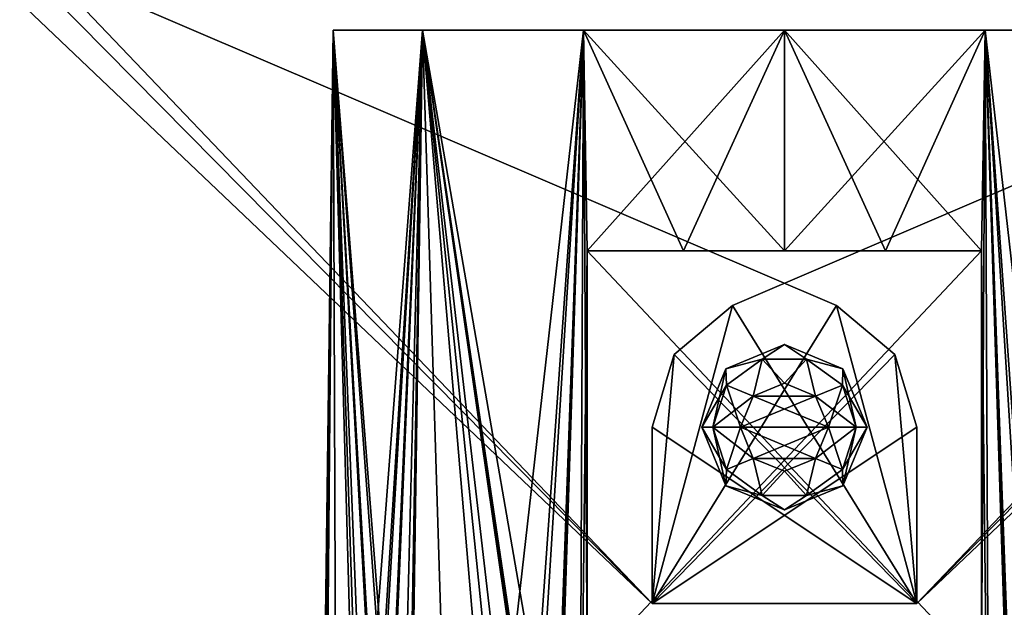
# Model space of a CAD drawing. Header units: millimetres. Extents: x -35 to 35, y -10 to 62.5.
# Tile 3 of 5: x -34.7 to 10, y 14.3 to 41. Entities that reach past the tile are written whole.
import ezdxf

# ---------------------------------------------------------------- set-up
doc = ezdxf.new("R2010")
doc.units = ezdxf.units.MM
doc.header["$LTSCALE"] = 65.185185
for name, color, linetype in [('1', 7, 'CONTINUOUS'), ('2', 7, 'CONTINUOUS'), ('3', 7, 'CONTINUOUS'), ('30', 7, 'CONTINUOUS'), ('31', 7, 'CONTINUOUS'), ('32', 7, 'CONTINUOUS'), ('33', 7, 'CONTINUOUS'), ('34', 7, 'CONTINUOUS'), ('35', 7, 'CONTINUOUS'), ('36', 7, 'CONTINUOUS'), ('37', 7, 'CONTINUOUS'), ('38', 7, 'CONTINUOUS'), ('39', 7, 'CONTINUOUS'), ('4', 7, 'CONTINUOUS')]:
    doc.layers.add(name, color=color, linetype=linetype)

msp = doc.modelspace()

# ---------------------------------------------------------------- linework, layer by layer
at = {"layer": '1', "color": 7, "linetype": 'Continuous', "true_color": 0xf5f5f5}
for points in [[(-21, 0, 0.1), (-20.955, -0.527, 1.372), (-20.473, 40.5, -4.673), (-21, 0, 0.1)], [(-21, 0, 0), (-21, 0, 0.1), (-20.473, 40.5, -4.673), (-21, 0, 0)], [(-21, 0, -0.1), (-21, 0, 0), (-20.473, 40.5, -4.673), (-21, 0, -0.1)], [(-20.955, -0.527, -1.372), (-21, 0, -0.1), (-20.473, 40.5, -4.673), (-20.955, -0.527, -1.372)], [(-20.914, -1.8, -1.898), (-20.955, -0.527, -1.372), (-20.473, 40.5, -4.673), (-20.914, -1.8, -1.898)], [(-20.955, -0.527, 1.372), (-20.914, -1.8, 1.898), (-20.473, 40.5, -4.673), (-20.955, -0.527, 1.372)], [(-20.473, 40.5, -4.673), (-20.914, -1.8, 1.898), (-20.473, 40.5, 4.673), (-20.473, 40.5, -4.673)], [(-20.473, 40.5, 4.673), (-20.914, -1.8, 1.898), (-20.284, -10, 5.435), (-20.473, 40.5, 4.673)], [(-20.284, -10, -5.435), (-20.914, -10, -1.898), (-20.473, 40.5, -4.673), (-20.284, -10, -5.435)], [(-20.914, -10, -1.898), (-20.914, -1.8, -1.898), (-20.473, 40.5, -4.673), (-20.914, -10, -1.898)], [(-18.834, -0.527, 9.289), (-20.473, 40.5, 4.673), (-19.061, -1.8, 8.813), (-18.834, -0.527, 9.289)], [(-18.236, 0, 10.413), (-20.473, 40.5, 4.673), (-18.834, -0.527, 9.289), (-18.236, 0, 10.413)], [(-18.187, 0, 10.5), (-20.473, 40.5, 4.673), (-18.236, 0, 10.413), (-18.187, 0, 10.5)], [(-18.136, 0, 10.586), (-20.473, 40.5, 4.673), (-18.187, 0, 10.5), (-18.136, 0, 10.586)], [(-17.462, -0.527, 11.666), (-20.473, 40.5, 4.673), (-18.136, 0, 10.586), (-17.462, -0.527, 11.666)], [(-17.163, -1.8, 12.101), (-20.473, 40.5, 4.673), (-17.462, -0.527, 11.666), (-17.163, -1.8, 12.101)], [(-16.418, 40.5, 13.093), (-20.473, 40.5, 4.673), (-17.163, -1.8, 12.101), (-16.418, 40.5, 13.093)], [(-19.061, -10, 8.813), (-20.473, 40.5, 4.673), (-20.284, -10, 5.435), (-19.061, -10, 8.813)], [(-19.061, -1.8, 8.813), (-20.473, 40.5, 4.673), (-19.061, -10, 8.813), (-19.061, -1.8, 8.813)], [(-16.418, 40.5, -13.093), (-20.284, -10, -5.435), (-20.473, 40.5, -4.673), (-16.418, 40.5, -13.093)], [(-19.061, -1.8, -8.813), (-20.284, -10, -5.435), (-16.418, 40.5, -13.093), (-19.061, -1.8, -8.813)], [(-18.834, -0.527, -9.289), (-19.061, -1.8, -8.813), (-16.418, 40.5, -13.093), (-18.834, -0.527, -9.289)], [(-18.236, 0, -10.413), (-18.834, -0.527, -9.289), (-16.418, 40.5, -13.093), (-18.236, 0, -10.413)], [(-18.187, 0, -10.5), (-18.236, 0, -10.413), (-16.418, 40.5, -13.093), (-18.187, 0, -10.5)], [(-18.136, 0, -10.586), (-18.187, 0, -10.5), (-16.418, 40.5, -13.093), (-18.136, 0, -10.586)], [(-17.462, -0.527, -11.666), (-18.136, 0, -10.586), (-16.418, 40.5, -13.093), (-17.462, -0.527, -11.666)], [(-17.163, -1.8, -12.101), (-17.462, -0.527, -11.666), (-16.418, 40.5, -13.093), (-17.163, -1.8, -12.101)], [(-14.849, -10, 14.849), (-16.418, 40.5, 13.093), (-17.163, -1.8, 12.101), (-14.849, -10, 14.849)], [(-17.163, -10, -12.101), (-17.163, -1.8, -12.101), (-16.418, 40.5, -13.093), (-17.163, -10, -12.101)], [(-14.849, -10, -14.849), (-17.163, -10, -12.101), (-16.418, 40.5, -13.093), (-14.849, -10, -14.849)], [(-9.112, 40.5, -18.92), (-14.849, -10, -14.849), (-16.418, 40.5, -13.093), (-9.112, 40.5, -18.92)], [(-12.101, -10, 17.163), (-16.418, 40.5, 13.093), (-14.849, -10, 14.849), (-12.101, -10, 17.163)], [(-12.101, -1.8, 17.163), (-16.418, 40.5, 13.093), (-12.101, -10, 17.163), (-12.101, -1.8, 17.163)], [(-11.666, -0.527, 17.462), (-16.418, 40.5, 13.093), (-12.101, -1.8, 17.163), (-11.666, -0.527, 17.462)], [(-10.586, 0, 18.136), (-16.418, 40.5, 13.093), (-11.666, -0.527, 17.462), (-10.586, 0, 18.136)], [(-10.5, 0, 18.187), (-16.418, 40.5, 13.093), (-10.586, 0, 18.136), (-10.5, 0, 18.187)], [(-10.413, 0, 18.236), (-16.418, 40.5, 13.093), (-10.5, 0, 18.187), (-10.413, 0, 18.236)], [(-9.289, -0.527, 18.834), (-16.418, 40.5, 13.093), (-10.413, 0, 18.236), (-9.289, -0.527, 18.834)], [(-9.112, 40.5, 18.92), (-16.418, 40.5, 13.093), (-9.289, -0.527, 18.834), (-9.112, 40.5, 18.92)], [(-12.101, -1.8, -17.163), (-14.849, -10, -14.849), (-9.112, 40.5, -18.92), (-12.101, -1.8, -17.163)], [(-11.666, -0.527, -17.462), (-12.101, -1.8, -17.163), (-9.112, 40.5, -18.92), (-11.666, -0.527, -17.462)], [(-10.586, 0, -18.136), (-11.666, -0.527, -17.462), (-9.112, 40.5, -18.92), (-10.586, 0, -18.136)], [(-10.5, 0, -18.187), (-10.586, 0, -18.136), (-9.112, 40.5, -18.92), (-10.5, 0, -18.187)], [(-10.413, 0, -18.236), (-10.5, 0, -18.187), (-9.112, 40.5, -18.92), (-10.413, 0, -18.236)], [(-9.289, -0.527, -18.834), (-10.413, 0, -18.236), (-9.112, 40.5, -18.92), (-9.289, -0.527, -18.834)], [(-8.944, 30.5, -19), (-9.289, -0.527, -18.834), (-9.112, 40.5, -18.92), (-8.944, 30.5, -19)], [(-8.944, 11.5, 19), (-9.112, 40.5, 18.92), (-9.289, -0.527, 18.834), (-8.944, 11.5, 19)], [(-8.944, 30.5, 19), (-9.112, 40.5, 18.92), (-8.944, 11.5, 19), (-8.944, 30.5, 19)], [(-4.583, 30.5, 20.494), (-9.112, 40.5, 18.92), (-8.944, 30.5, 19), (-4.583, 30.5, 20.494)], [(0, 30.5, 21), (-9.112, 40.5, 18.92), (-4.583, 30.5, 20.494), (0, 30.5, 21)], [(0, 40.5, 21), (-9.112, 40.5, 18.92), (0, 30.5, 21), (0, 40.5, 21)], [(0, 40.5, -21), (-8.944, 30.5, -19), (-9.112, 40.5, -18.92), (0, 40.5, -21)], [(-4.583, 30.5, -20.494), (-8.944, 30.5, -19), (0, 40.5, -21), (-4.583, 30.5, -20.494)], [(0, 30.5, -21), (-4.583, 30.5, -20.494), (0, 40.5, -21), (0, 30.5, -21)], [(-8.944, 11.5, -19), (-9.289, -0.527, -18.834), (-8.944, 30.5, -19), (-8.944, 11.5, -19)]]:
    msp.add_3dface(points, dxfattribs=at)
at = {"layer": '2', "color": 7, "linetype": 'Continuous', "true_color": 0xf5f5f5}
for points in [[(0, 30.5, -21), (9.112, 40.5, -18.92), (4.583, 30.5, -20.494), (0, 30.5, -21)], [(0, 40.5, 21), (0, 30.5, 21), (4.583, 30.5, 20.494), (0, 40.5, 21)], [(8.944, 30.5, 19), (0, 40.5, 21), (4.583, 30.5, 20.494), (8.944, 30.5, 19)], [(0, 40.5, 21), (8.944, 30.5, 19), (9.112, 40.5, 18.92), (0, 40.5, 21)], [(0, 30.5, -21), (0, 40.5, -21), (9.112, 40.5, -18.92), (0, 30.5, -21)], [(4.583, 30.5, -20.494), (9.112, 40.5, -18.92), (8.944, 30.5, -19), (4.583, 30.5, -20.494)], [(8.944, 30.5, -19), (9.112, 40.5, -18.92), (8.944, 11.5, -19), (8.944, 30.5, -19)], [(9.112, 40.5, -18.92), (9.289, -0.527, -18.834), (8.944, 11.5, -19), (9.112, 40.5, -18.92)], [(8.944, 30.5, 19), (9.289, -0.527, 18.834), (9.112, 40.5, 18.92), (8.944, 30.5, 19)], [(16.418, 40.5, -13.093), (9.289, -0.527, -18.834), (9.112, 40.5, -18.92), (16.418, 40.5, -13.093)], [(12.101, -1.8, 17.163), (14.849, -10, 14.849), (9.112, 40.5, 18.92), (12.101, -1.8, 17.163)], [(9.112, 40.5, 18.92), (14.849, -10, 14.849), (16.418, 40.5, 13.093), (9.112, 40.5, 18.92)], [(11.666, -0.527, 17.462), (12.101, -1.8, 17.163), (9.112, 40.5, 18.92), (11.666, -0.527, 17.462)], [(10.586, 0, 18.136), (11.666, -0.527, 17.462), (9.112, 40.5, 18.92), (10.586, 0, 18.136)], [(10.5, 0, 18.187), (10.586, 0, 18.136), (9.112, 40.5, 18.92), (10.5, 0, 18.187)], [(10.413, 0, 18.236), (10.5, 0, 18.187), (9.112, 40.5, 18.92), (10.413, 0, 18.236)], [(9.289, -0.527, 18.834), (10.413, 0, 18.236), (9.112, 40.5, 18.92), (9.289, -0.527, 18.834)], [(10.413, 0, -18.236), (9.289, -0.527, -18.834), (16.418, 40.5, -13.093), (10.413, 0, -18.236)], [(8.944, 11.5, 19), (9.289, -0.527, 18.834), (8.944, 30.5, 19), (8.944, 11.5, 19)]]:
    msp.add_3dface(points, dxfattribs=at)
at = {"layer": '3', "color": 7, "linetype": 'Continuous', "true_color": 0xf5f5f5}
for points in [[(-8.944, 30.5, 19), (-8.944, 11.5, 19), (8.944, 30.5, 19), (-8.944, 30.5, 19)], [(-8.944, 11.5, 19), (8.944, 11.5, 19), (8.944, 30.5, 19), (-8.944, 11.5, 19)]]:
    msp.add_3dface(points, dxfattribs=at)
at = {"layer": '30', "color": 7, "linetype": 'Continuous'}
for points in [[(-34.5, 43.366, 20.8), (-34.689, 41.775, 20.8), (-6, 14.5, 20.8), (-34.5, 43.366, 20.8)], [(-33.606, 43.419, 20.8), (-34.5, 43.366, 20.8), (-6, 14.5, 20.8), (-33.606, 43.419, 20.8)], [(2.362, 28.015, 20.8), (-33.606, 43.419, 20.8), (-6, 14.5, 20.8), (2.362, 28.015, 20.8)], [(6, 14.5, 20.8), (2.362, 28.015, 20.8), (-6, 14.5, 20.8), (6, 14.5, 20.8)], [(5.009, 25.804, 20.8), (2.362, 28.015, 20.8), (6, 14.5, 20.8), (5.009, 25.804, 20.8)], [(6, 22.5, 20.8), (5.009, 25.804, 20.8), (6, 14.5, 20.8), (6, 22.5, 20.8)]]:
    msp.add_3dface(points, dxfattribs=at)
at = {"layer": '31', "color": 7, "linetype": 'Continuous'}
for points in [[(-6, 14.5, 20.5), (-34.689, 41.775, 20.5), (-33.606, 43.419, 20.5), (-6, 14.5, 20.5)], [(2.362, 28.015, 20.5), (-6, 14.5, 20.5), (-33.606, 43.419, 20.5), (2.362, 28.015, 20.5)], [(5.009, 25.804, 20.5), (-6, 14.5, 20.5), (2.362, 28.015, 20.5), (5.009, 25.804, 20.5)], [(6, 22.5, 20.5), (-6, 14.5, 20.5), (5.009, 25.804, 20.5), (6, 22.5, 20.5)], [(6, 14.5, 20.5), (-6, 14.5, 20.5), (6, 22.5, 20.5), (6, 14.5, 20.5)]]:
    msp.add_3dface(points, dxfattribs=at)
at = {"layer": '32', "color": 7, "linetype": 'Continuous'}
for points in [[(-2.362, 28.015, -20.8), (33.606, 43.419, -20.8), (6, 14.5, -20.8), (-2.362, 28.015, -20.8)], [(33.606, 43.419, -20.8), (34.5, 43.366, -20.8), (6, 14.5, -20.8), (33.606, 43.419, -20.8)], [(34.5, 43.366, -20.8), (34.689, 41.775, -20.8), (6, 14.5, -20.8), (34.5, 43.366, -20.8)], [(-6, 14.5, -20.8), (-2.362, 28.015, -20.8), (6, 14.5, -20.8), (-6, 14.5, -20.8)], [(-5.009, 25.804, -20.8), (-2.362, 28.015, -20.8), (-6, 14.5, -20.8), (-5.009, 25.804, -20.8)], [(-6, 22.5, -20.8), (-5.009, 25.804, -20.8), (-6, 14.5, -20.8), (-6, 22.5, -20.8)]]:
    msp.add_3dface(points, dxfattribs=at)
at = {"layer": '33', "color": 7, "linetype": 'Continuous'}
for points in [[(-2.362, 28.015, -20.5), (6, 14.5, -20.5), (33.606, 43.419, -20.5), (-2.362, 28.015, -20.5)], [(6, 14.5, -20.5), (34.689, 41.775, -20.5), (33.606, 43.419, -20.5), (6, 14.5, -20.5)], [(-5.009, 25.804, -20.5), (6, 14.5, -20.5), (-2.362, 28.015, -20.5), (-5.009, 25.804, -20.5)], [(-6, 22.5, -20.5), (6, 14.5, -20.5), (-5.009, 25.804, -20.5), (-6, 22.5, -20.5)], [(-6, 14.5, -20.5), (6, 14.5, -20.5), (-6, 22.5, -20.5), (-6, 14.5, -20.5)]]:
    msp.add_3dface(points, dxfattribs=at)
at = {"layer": '34', "color": 7, "linetype": 'Continuous', "true_color": 0xe0f2ff}
for points in [[(0, 26.25, 21.3), (-2.652, 25.152, 21.3), (-1.005, 25.592, 22.629), (0, 26.25, 21.3)], [(1.005, 25.592, 22.629), (0, 26.25, 21.3), (-1.005, 25.592, 22.629), (1.005, 25.592, 22.629)], [(2.652, 25.152, 21.3), (0, 26.25, 21.3), (1.005, 25.592, 22.629), (2.652, 25.152, 21.3)], [(-1.005, 25.592, 22.629), (-2.652, 25.152, 21.3), (-2.63, 24.411, 22.629), (-1.005, 25.592, 22.629)], [(-1.005, 25.592, 22.629), (-2.63, 24.411, 22.629), (-1.414, 23.914, 23.3), (-1.005, 25.592, 22.629)], [(0, 24.5, 23.3), (-1.005, 25.592, 22.629), (-1.414, 23.914, 23.3), (0, 24.5, 23.3)], [(1.005, 25.592, 22.629), (-1.005, 25.592, 22.629), (0, 24.5, 23.3), (1.005, 25.592, 22.629)], [(1.414, 23.914, 23.3), (1.005, 25.592, 22.629), (0, 24.5, 23.3), (1.414, 23.914, 23.3)], [(2.63, 24.411, 22.629), (1.005, 25.592, 22.629), (1.414, 23.914, 23.3), (2.63, 24.411, 22.629)], [(2.63, 24.411, 22.629), (2.652, 25.152, 21.3), (1.005, 25.592, 22.629), (2.63, 24.411, 22.629)], [(-2.652, 25.152, 21.3), (-3.75, 22.5, 21.3), (-2.63, 24.411, 22.629), (-2.652, 25.152, 21.3)], [(3.251, 22.5, 22.629), (2.652, 25.152, 21.3), (2.63, 24.411, 22.629), (3.251, 22.5, 22.629)], [(3.75, 22.5, 21.3), (2.652, 25.152, 21.3), (3.251, 22.5, 22.629), (3.75, 22.5, 21.3)], [(-2.63, 24.411, 22.629), (-3.75, 22.5, 21.3), (-3.251, 22.5, 22.629), (-2.63, 24.411, 22.629)], [(-2.63, 24.411, 22.629), (-3.251, 22.5, 22.629), (-1.414, 23.914, 23.3), (-2.63, 24.411, 22.629)], [(2, 22.5, 23.3), (2.63, 24.411, 22.629), (1.414, 23.914, 23.3), (2, 22.5, 23.3)], [(3.251, 22.5, 22.629), (2.63, 24.411, 22.629), (2, 22.5, 23.3), (3.251, 22.5, 22.629)], [(-3.251, 22.5, 22.629), (-2, 22.5, 23.3), (-1.414, 23.914, 23.3), (-3.251, 22.5, 22.629)]]:
    msp.add_3dface(points, dxfattribs=at)
at = {"layer": '35', "color": 7, "linetype": 'Continuous', "true_color": 0xe0f2ff}
for points in [[(1.414, 23.914, 23.3), (0, 24.5, 23.3), (-1.414, 23.914, 23.3), (1.414, 23.914, 23.3)], [(-2, 22.5, 23.3), (1.414, 23.914, 23.3), (-1.414, 23.914, 23.3), (-2, 22.5, 23.3)], [(-2, 22.5, 23.3), (2, 22.5, 23.3), (1.414, 23.914, 23.3), (-2, 22.5, 23.3)], [(2, 22.5, 23.3), (-2, 22.5, 23.3), (-1.414, 21.086, 23.3), (2, 22.5, 23.3)], [(1.414, 21.086, 23.3), (2, 22.5, 23.3), (-1.414, 21.086, 23.3), (1.414, 21.086, 23.3)], [(0, 20.5, 23.3), (1.414, 21.086, 23.3), (-1.414, 21.086, 23.3), (0, 20.5, 23.3)]]:
    msp.add_3dface(points, dxfattribs=at)
at = {"layer": '36', "color": 7, "linetype": 'Continuous', "true_color": 0xe0f2ff}
for points in [[(-3.251, 22.5, 22.629), (-3.75, 22.5, 21.3), (-2.652, 19.848, 21.3), (-3.251, 22.5, 22.629)], [(-2.63, 20.589, 22.629), (-3.251, 22.5, 22.629), (-2.652, 19.848, 21.3), (-2.63, 20.589, 22.629)], [(-2, 22.5, 23.3), (-3.251, 22.5, 22.629), (-2.63, 20.589, 22.629), (-2, 22.5, 23.3)], [(-1.414, 21.086, 23.3), (-2, 22.5, 23.3), (-2.63, 20.589, 22.629), (-1.414, 21.086, 23.3)], [(3.251, 22.5, 22.629), (1.414, 21.086, 23.3), (2.63, 20.589, 22.629), (3.251, 22.5, 22.629)], [(3.251, 22.5, 22.629), (2, 22.5, 23.3), (1.414, 21.086, 23.3), (3.251, 22.5, 22.629)], [(3.75, 22.5, 21.3), (2.63, 20.589, 22.629), (2.652, 19.848, 21.3), (3.75, 22.5, 21.3)], [(3.75, 22.5, 21.3), (3.251, 22.5, 22.629), (2.63, 20.589, 22.629), (3.75, 22.5, 21.3)], [(-1.414, 21.086, 23.3), (-2.63, 20.589, 22.629), (-1.005, 19.408, 22.629), (-1.414, 21.086, 23.3)], [(0, 20.5, 23.3), (-1.414, 21.086, 23.3), (-1.005, 19.408, 22.629), (0, 20.5, 23.3)], [(1.414, 21.086, 23.3), (0, 20.5, 23.3), (1.005, 19.408, 22.629), (1.414, 21.086, 23.3)], [(1.414, 21.086, 23.3), (1.005, 19.408, 22.629), (2.63, 20.589, 22.629), (1.414, 21.086, 23.3)], [(-1.005, 19.408, 22.629), (-2.63, 20.589, 22.629), (-2.652, 19.848, 21.3), (-1.005, 19.408, 22.629)], [(2.63, 20.589, 22.629), (1.005, 19.408, 22.629), (2.652, 19.848, 21.3), (2.63, 20.589, 22.629)], [(0, 20.5, 23.3), (-1.005, 19.408, 22.629), (1.005, 19.408, 22.629), (0, 20.5, 23.3)], [(0, 18.75, 21.3), (-1.005, 19.408, 22.629), (-2.652, 19.848, 21.3), (0, 18.75, 21.3)], [(2.652, 19.848, 21.3), (1.005, 19.408, 22.629), (0, 18.75, 21.3), (2.652, 19.848, 21.3)], [(1.005, 19.408, 22.629), (-1.005, 19.408, 22.629), (0, 18.75, 21.3), (1.005, 19.408, 22.629)]]:
    msp.add_3dface(points, dxfattribs=at)
at = {"layer": '37', "color": 7, "linetype": 'Continuous', "true_color": 0xe0f2ff}
for points in [[(-2.652, 25.152, -21), (0, 26.25, -21), (-1.005, 25.592, -22.329), (-2.652, 25.152, -21)], [(-1.005, 25.592, -22.329), (0, 26.25, -21), (1.005, 25.592, -22.329), (-1.005, 25.592, -22.329)], [(0, 26.25, -21), (2.652, 25.152, -21), (1.005, 25.592, -22.329), (0, 26.25, -21)], [(-2.63, 24.411, -22.329), (-2.652, 25.152, -21), (-1.005, 25.592, -22.329), (-2.63, 24.411, -22.329)], [(-2.63, 24.411, -22.329), (-1.005, 25.592, -22.329), (-1.414, 23.914, -23), (-2.63, 24.411, -22.329)], [(-1.414, 23.914, -23), (-1.005, 25.592, -22.329), (0, 24.5, -23), (-1.414, 23.914, -23)], [(-1.005, 25.592, -22.329), (1.005, 25.592, -22.329), (0, 24.5, -23), (-1.005, 25.592, -22.329)], [(0, 24.5, -23), (1.005, 25.592, -22.329), (1.414, 23.914, -23), (0, 24.5, -23)], [(1.005, 25.592, -22.329), (2.63, 24.411, -22.329), (1.414, 23.914, -23), (1.005, 25.592, -22.329)], [(1.005, 25.592, -22.329), (2.652, 25.152, -21), (2.63, 24.411, -22.329), (1.005, 25.592, -22.329)], [(-3.75, 22.5, -21), (-2.652, 25.152, -21), (-3.251, 22.5, -22.329), (-3.75, 22.5, -21)], [(-3.251, 22.5, -22.329), (-2.652, 25.152, -21), (-2.63, 24.411, -22.329), (-3.251, 22.5, -22.329)], [(2.652, 25.152, -21), (3.75, 22.5, -21), (2.63, 24.411, -22.329), (2.652, 25.152, -21)], [(-3.251, 22.5, -22.329), (-2.63, 24.411, -22.329), (-2, 22.5, -23), (-3.251, 22.5, -22.329)], [(-2, 22.5, -23), (-2.63, 24.411, -22.329), (-1.414, 23.914, -23), (-2, 22.5, -23)], [(2.63, 24.411, -22.329), (3.251, 22.5, -22.329), (1.414, 23.914, -23), (2.63, 24.411, -22.329)], [(2.63, 24.411, -22.329), (3.75, 22.5, -21), (3.251, 22.5, -22.329), (2.63, 24.411, -22.329)], [(3.251, 22.5, -22.329), (2, 22.5, -23), (1.414, 23.914, -23), (3.251, 22.5, -22.329)]]:
    msp.add_3dface(points, dxfattribs=at)
at = {"layer": '38', "color": 7, "linetype": 'Continuous', "true_color": 0xe0f2ff}
for points in [[(-1.414, 23.914, -23), (0, 24.5, -23), (1.414, 23.914, -23), (-1.414, 23.914, -23)], [(2, 22.5, -23), (-2, 22.5, -23), (-1.414, 23.914, -23), (2, 22.5, -23)], [(2, 22.5, -23), (-1.414, 23.914, -23), (1.414, 23.914, -23), (2, 22.5, -23)], [(-1.414, 21.086, -23), (-2, 22.5, -23), (1.414, 21.086, -23), (-1.414, 21.086, -23)], [(-2, 22.5, -23), (2, 22.5, -23), (1.414, 21.086, -23), (-2, 22.5, -23)], [(0, 20.5, -23), (-1.414, 21.086, -23), (1.414, 21.086, -23), (0, 20.5, -23)]]:
    msp.add_3dface(points, dxfattribs=at)
at = {"layer": '39', "color": 7, "linetype": 'Continuous', "true_color": 0xe0f2ff}
for points in [[(-3.75, 22.5, -21), (-2.63, 20.589, -22.329), (-2.652, 19.848, -21), (-3.75, 22.5, -21)], [(-3.75, 22.5, -21), (-3.251, 22.5, -22.329), (-2.63, 20.589, -22.329), (-3.75, 22.5, -21)], [(-3.251, 22.5, -22.329), (-1.414, 21.086, -23), (-2.63, 20.589, -22.329), (-3.251, 22.5, -22.329)], [(-3.251, 22.5, -22.329), (-2, 22.5, -23), (-1.414, 21.086, -23), (-3.251, 22.5, -22.329)], [(1.414, 21.086, -23), (2, 22.5, -23), (2.63, 20.589, -22.329), (1.414, 21.086, -23)], [(2, 22.5, -23), (3.251, 22.5, -22.329), (2.63, 20.589, -22.329), (2, 22.5, -23)], [(2.63, 20.589, -22.329), (3.251, 22.5, -22.329), (2.652, 19.848, -21), (2.63, 20.589, -22.329)], [(3.251, 22.5, -22.329), (3.75, 22.5, -21), (2.652, 19.848, -21), (3.251, 22.5, -22.329)], [(-1.414, 21.086, -23), (-1.005, 19.408, -22.329), (-2.63, 20.589, -22.329), (-1.414, 21.086, -23)], [(-1.414, 21.086, -23), (0, 20.5, -23), (-1.005, 19.408, -22.329), (-1.414, 21.086, -23)], [(0, 20.5, -23), (1.414, 21.086, -23), (1.005, 19.408, -22.329), (0, 20.5, -23)], [(1.414, 21.086, -23), (2.63, 20.589, -22.329), (1.005, 19.408, -22.329), (1.414, 21.086, -23)], [(-2.63, 20.589, -22.329), (-1.005, 19.408, -22.329), (-2.652, 19.848, -21), (-2.63, 20.589, -22.329)], [(1.005, 19.408, -22.329), (2.63, 20.589, -22.329), (2.652, 19.848, -21), (1.005, 19.408, -22.329)], [(0, 20.5, -23), (1.005, 19.408, -22.329), (-1.005, 19.408, -22.329), (0, 20.5, -23)], [(-2.652, 19.848, -21), (-1.005, 19.408, -22.329), (0, 18.75, -21), (-2.652, 19.848, -21)], [(0, 18.75, -21), (1.005, 19.408, -22.329), (2.652, 19.848, -21), (0, 18.75, -21)], [(-1.005, 19.408, -22.329), (1.005, 19.408, -22.329), (0, 18.75, -21), (-1.005, 19.408, -22.329)]]:
    msp.add_3dface(points, dxfattribs=at)
at = {"layer": '4', "color": 7, "linetype": 'Continuous', "true_color": 0xf5f5f5}
for points in [[(-8.944, 11.5, -19), (-8.944, 30.5, -19), (8.944, 11.5, -19), (-8.944, 11.5, -19)], [(-8.944, 30.5, -19), (8.944, 30.5, -19), (8.944, 11.5, -19), (-8.944, 30.5, -19)]]:
    msp.add_3dface(points, dxfattribs=at)

doc.saveas('drawing.dxf')
